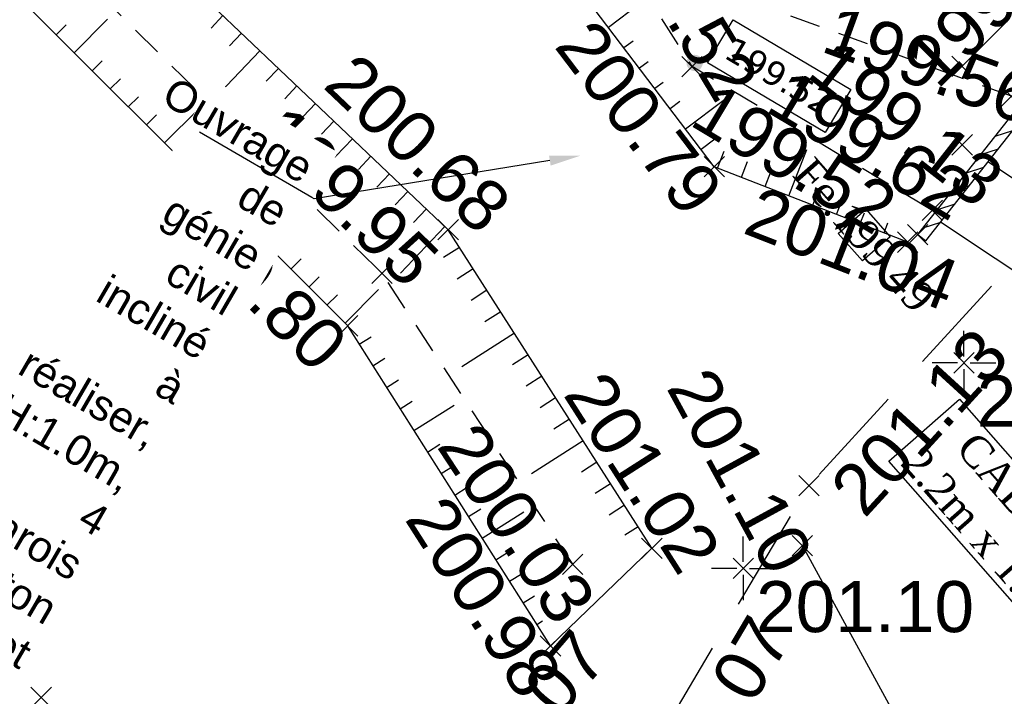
# Model space of a CAD drawing. Extents: x 1616800 to 1632437, y 2248456 to 2251974.
# Tile 77 of 256: x 1617571 to 1617590, y 2251759 to 2251772. Entities that reach past the tile are written whole.
import ezdxf
from ezdxf import colors
from ezdxf.entities.mleader import LeaderData, LeaderLine
from ezdxf.enums import TextEntityAlignment as Align
from ezdxf.math import Vec2, Vec3

# ---------------------------------------------------------------- set-up
doc = ezdxf.new("R2010")
doc.units = 0
doc.header["$LTSCALE"] = 2
doc.header["$PDMODE"] = 3
doc.header["$PDSIZE"] = 0.2
for name, pattern in [('CHEMIN', [1.5, 1, -0.5]), ('CONTINU', [0]), ('DISCONTINUOUS', [0.75, 0.5, -0.25]), ('FOSSE', [0.5, 0.3, -0.2]), ('TOPO_CONTINU', [0.5, 0.25, 0.25])]:
    doc.linetypes.add(name, pattern=pattern)
doc.layers.get('0').update_dxf_attribs({"linetype": 'CONTINUOUS'})
for name, color, linetype in [('0000-VALORIS-NOUE DERIV BASSIN TEXTE ET COTES', 1, 'CONTINUOUS'), ('X-PTS TOPO-TEXTE TOPOALT', 8, 'CONTINUOUS'), ('X-PTS TOPO-TOPOPOINT', 8, 'CONTINUOUS'), ('Y-FDP TOPO-TOP_AXE_FOSSE', 8, 'CONTINUOUS'), ('Y-FDP TOPO-TOP_BARBULE', 8, 'CONTINUOUS'), ('Y-FDP TOPO-TOP_BATI', 8, 'CONTINUOUS'), ('Y-FDP TOPO-TOP_BORNE', 8, 'CONTINUOUS'), ('Y-FDP TOPO-TOP_TALUS', 8, 'CONTINUOUS'), ('Y-FDP TOPO-TOP_TALUS_PIED', 8, 'CONTINUOUS'), ('Y-FDP TOPO-TOP_VOIRIE', 8, 'CHEMIN'), ('Y-RESEAU EXISTANT FDP-TOP_PLUVIAL_800', 96, 'CONTINUOUS')]:
    doc.layers.add(name, color=color, linetype=linetype)
doc.styles.add('Côte Assainissement', font='verdana.ttf')
doc.styles.get("Standard").update_dxf_attribs({"font": 'arial.ttf'})
doc.styles.add('TIME', font='times.ttf')

# ---------------------------------------------------------------- blocks, each defined once
blk = doc.blocks.new('TCPOINT')
at = {"color": 0}
blk.add_point((0, 0), dxfattribs=at)
at = {"layer": 'X-PTS TOPO-TEXTE TOPOALT'}
blk.add_attdef('ALT', text='', height=0.75, dxfattribs=at).set_placement((0.25, -0.25), align=Align.TOP_LEFT)
blk = doc.blocks.new('T007')
at = {"color": 0}
for p, q in [((0, 0.125), (0, 0.625)), ((-0.125, 0), (-0.625, 0)), ((0, 0), (0, 0)), ((0.125, 0), (0.625, 0)), ((0, -0.125), (0, -0.625))]:
    blk.add_line(p, q, dxfattribs=at)
blk = doc.blocks.new('TCPOINT_2')
at = {"color": 0}
blk.add_point((0, 0), dxfattribs=at)
at = {"layer": 'X-PTS TOPO-TEXTE TOPOALT'}
blk.add_attdef('ALT', (0.25, 0.25), '', height=0.75, dxfattribs=at)
blk = doc.blocks.new('TCPOINT_C')
at = {"color": 0}
blk.add_point((0, 0), dxfattribs=at)
at = {"layer": 'X-PTS TOPO-TEXTE TOPOALT'}
blk.add_attdef('ALT', text='', height=0.75, dxfattribs=at).set_placement((0.5, 0.09), align=Align.MIDDLE_LEFT)
blk = doc.blocks.new('*U286')
h = blk.add_hatch(color=256)
edge = h.paths.add_edge_path()
edge.add_arc((0, 0), 0.2, 0, 360)
at = {"linetype": 'Continuous'}
blk.add_lwpolyline([(0.318, 0), (0.943, 1.054), (3.824, -0.654), (3.199, -1.708)], close=True, dxfattribs=at)
at = {"style": 'Côte Assainissement'}
blk.add_attdef('NIVELLEMENT', text='', height=0.6, rotation=329.3439, dxfattribs=at).set_placement((2.071, -0.327), align=Align.MIDDLE)

msp = doc.modelspace()

# ---------------------------------------------------------------- hatches: boundary and pattern name
at = {"layer": 'Y-FDP TOPO-TOP_BATI'}
h = msp.add_hatch(dxfattribs=at)
h.set_pattern_fill('ANSI31', color=256, scale=0.08, angle=333)
h.set_pattern_definition([(18, (0, 0), (-0.078490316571, 0.24156835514), [])])
h.paths.add_polyline_path([(1617590.8038, 2251771.2893), (1617590.6466, 2251771.413), (1617588.1666, 2251768.262), (1617588.3238, 2251768.1383)])

# ---------------------------------------------------------------- linework, layer by layer
at = {"layer": 'Y-FDP TOPO-TOP_BARBULE'}
for p, q in [((1617582.1066, 2251772.326), (1617582.7292, 2251772.7981)), ((1617571.2821, 2251772.1779), (1617571.4784, 2251772.3746)), ((1617571.636, 2251771.8246), (1617572.292, 2251772.4818)), ((1617574.5504, 2251772.5539), (1617574.318, 2251772.3093)), ((1617574.9129, 2251772.2094), (1617574.6789, 2251771.9632)), ((1617582.4087, 2251771.9276), (1617582.5872, 2251772.0629)), ((1617571.9898, 2251771.4714), (1617572.1871, 2251771.669)), ((1617582.7108, 2251771.5292), (1617582.881, 2251771.6582)), ((1617583.0129, 2251771.1308), (1617583.1748, 2251771.2535)), ((1617583.3149, 2251770.7323), (1617583.5058, 2251770.877)), ((1617583.617, 2251770.3339), (1617584.3814, 2251770.9135)), ((1617583.9191, 2251769.9355), (1617584.187, 2251770.1386)), ((1617584.2438, 2251769.567), (1617584.3719, 2251769.8955)), ((1617584.7097, 2251769.3853), (1617584.8304, 2251769.695)), ((1617585.1755, 2251769.2037), (1617585.2888, 2251769.4944)), ((1617582.1478, 2251763.3789), (1617581.8473, 2251763.1868)), ((1617582.417, 2251762.9576), (1617582.1177, 2251762.7663)), ((1617582.6863, 2251762.5363), (1617582.4247, 2251762.3691))]:
    msp.add_line(p, q, dxfattribs=at)
at = {"layer": 'Y-FDP TOPO-TOP_TALUS_PIED', "linetype": 'DISCONTINUOUS', "elevation": 201.34, "flags": 128}
msp.add_lwpolyline([(1617590.9906, 2251773.507), (1617589.0346, 2251771.563)], dxfattribs=at)

# ---------------------------------------------------------------- block references
at = {"layer": '0000-VALORIS-NOUE DERIV BASSIN TEXTE ET COTES', "xscale": 0.8, "yscale": 0.8, "zscale": 0.8}
msp.add_blockref('*U286', (1617583.7943, 2251771.627, 199.5221), dxfattribs=at).add_auto_attribs({'NIVELLEMENT': '199.52'})
at = {"layer": 'X-PTS TOPO-TOPOPOINT'}
ref = msp.add_blockref('TCPOINT_C', (1617581.9176, 2251774.451, 199.52), dxfattribs=dict(at, rotation=301.1510758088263))
ref.add_attrib('ALT', '199.52', dxfattribs={"layer": 'X-PTS TOPO-TEXTE TOPOALT', "height": 1, "rotation": 301.15108}).set_placement((1617582.452, 2251774.7044, 199.52), align=Align.MIDDLE_LEFT)
ref = msp.add_blockref('TCPOINT', (1617589.0346, 2251771.563, 199.88), dxfattribs=dict(at, rotation=44.82370603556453))
ref.add_attrib('ALT', '199.88', dxfattribs={"layer": 'X-PTS TOPO-TEXTE TOPOALT', "height": 1, "rotation": 44.82371}).set_placement((1617587.847, 2251771.7972, 199.88), align=Align.TOP_LEFT)
ref = msp.add_blockref('TCPOINT_C', (1617590.0016, 2251770.974, 199.56), dxfattribs=dict(at, rotation=340.0037405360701))
ref.add_attrib('ALT', '199.56', dxfattribs={"layer": 'X-PTS TOPO-TEXTE TOPOALT', "height": 1, "rotation": 340.00374}).set_placement((1617586.4081, 2251772.3332, 199.56), align=Align.MIDDLE_LEFT)
ref = msp.add_blockref('TCPOINT', (1617585.9056, 2251762.168, 201.1), dxfattribs=dict(at, rotation=298.5911743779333))
ref.add_attrib('ALT', '201.10', dxfattribs={"layer": 'X-PTS TOPO-TEXTE TOPOALT', "height": 1, "rotation": 298.59117}).set_placement((1617584.1057, 2251765.7438, 201.1), align=Align.TOP_LEFT)
ref = msp.add_blockref('TCPOINT', (1617582.3416, 2251757.11, 201.07), dxfattribs=dict(at, rotation=59.36722543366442))
ref.add_attrib('ALT', '201.07', dxfattribs={"layer": 'X-PTS TOPO-TEXTE TOPOALT', "height": 1, "rotation": 59.36723}).set_placement((1617582.6841, 2251757.1977, 201.07), align=Align.TOP_LEFT)
at = {"layer": 'Y-FDP TOPO-TOP_BORNE'}
msp.add_blockref('T007', (1617584.747, 2251761.721, 201.095), dxfattribs=at)

# ---------------------------------------------------------------- texts
at = {"layer": '0000-VALORIS-NOUE DERIV BASSIN TEXTE ET COTES', "insert": (1617589.9125, 2251762.5726), "char_height": 0.6, "attachment_point": 5, "rotation": 311.28425, "style": 'TIME', "bg_fill": 19, "box_fill_scale": 1.2, "bg_fill_color": 256, "bg_fill_transparency": 0}
msp.add_mtext_dynamic_manual_height_columns('\\A1;CADRES 2.2m x 1.0m', width=4.690228, gutter_width=10, heights=[0], dxfattribs=at)

# ---------------------------------------------------------------- leaders
at = {"layer": '0000-VALORIS-NOUE DERIV BASSIN TEXTE ET COTES', "color": 1}
ml = msp.add_multileader_mtext('Standard', dxfattribs=at)
ml.set_content('Ouvrage de génie civil incliné à réaliser,\\PH:1.0m, 4 parois béton et connection avec le double cadre', color=1)
ml.set_leader_properties()
ml.build(insert=Vec2(0, 0))
ml.multileader.update_dxf_attribs({"text_left_attachment_type": 6, "text_right_attachment_type": 6, "text_top_attachment_type": 10, "text_bottom_attachment_type": 10, "dogleg_length": 0.36, "arrow_head_size": 0.6, "scale": 0.15})
ctx = ml.context
ctx.base_point, ctx.scale, ctx.char_height, ctx.arrow_head_size, ctx.landing_gap_size, ctx.plane_origin, ctx.plane_x_axis, ctx.plane_y_axis = Vec3(1617563.061, 2251776.6784), 0.15, 0.6, 0.6, 0.3, Vec3(1617581.6482, 2251769.4366), Vec3(0.8646564, -0.5023638), Vec3(0.5023638, 0.8646564)
ctx.left_attachment, ctx.right_attachment, ctx.top_attachment, ctx.bottom_attachment, ctx.text_align_type = 6, 6, 10, 10, 2
notes = []
notes.append((ctx, [(1, (1, 1, 0), (1617576.3377, 2251768.9647), (-0.8646564, 0.5023638), 0.054, [(0, [(1617581.5498, 2251769.8077)], 0, [])])]))
ctx.mtext.insert, ctx.mtext.text_direction, ctx.mtext.rotation, ctx.mtext.width, ctx.mtext.alignment, ctx.mtext.flow_direction = Vec3(1617576.3933, 2251769.7651), Vec3(0.8646564, -0.5023638), 5.7568549, 14.790953, 3, 5
ctx.mtext.has_bg_fill, ctx.mtext.bg_color, ctx.mtext.bg_scale_factor, ctx.mtext.bg_transparency, ctx.mtext.use_window_bg_color = 1, -1027028792, 1.5, 0, 1
for ctx, leaders in notes:
    for number, flags, end, landing, length, lines in leaders:
        leader = LeaderData()
        leader.index, (leader.has_last_leader_line, leader.has_dogleg_vector, leader.attachment_direction) = number, flags
        leader.last_leader_point, leader.dogleg_vector, leader.dogleg_length = Vec3(end), Vec3(landing), length
        for number, points, colour, breaks in lines:
            line = LeaderLine()
            line.index, line.vertices, line.color, line.breaks = number, Vec3.list(points), colors.encode_raw_color(colour), breaks
            leader.lines.append(line)
        ctx.leaders.append(leader)

# ---------------------------------------------------------------- next in the draw order: linework, layer by layer
at = {"layer": 'Y-FDP TOPO-TOP_AXE_FOSSE', "linetype": 'FOSSE', "elevation": 201.34, "flags": 128}
for points in [[(1617590.0016, 2251770.974), (1617584.7556, 2251772.883), (1617582.6246, 2251775.375), (1617571.7086, 2251783.961), (1617562.8276, 2251791.769), (1617556.9936, 2251797.641), (1617547.2366, 2251806.621), (1617532.1126, 2251820.249)], [(1617581.4056, 2251761.801), (1617577.6686, 2251767.502), (1617562.6826, 2251782.291), (1617559.9986, 2251784.671)]]:
    msp.add_lwpolyline(points, dxfattribs=at)
at = {"layer": 'Y-FDP TOPO-TOP_BARBULE'}
for p, q in [((1617575.2753, 2251771.865), (1617574.4902, 2251771.0389)), ((1617575.6377, 2251771.5206), (1617575.4007, 2251771.2711)), ((1617572.3437, 2251771.1181), (1617572.5415, 2251771.3163)), ((1617576.0002, 2251771.1761), (1617575.7615, 2251770.925)), ((1617572.6975, 2251770.7649), (1617572.8958, 2251770.9635)), ((1617576.3626, 2251770.8317), (1617576.1224, 2251770.5789)), ((1617573.4052, 2251770.0584), (1617574.0694, 2251770.7237)), ((1617573.0514, 2251770.4116), (1617573.2501, 2251770.6107)), ((1617576.7251, 2251770.4873), (1617576.4833, 2251770.2329)), ((1617577.0875, 2251770.1428), (1617576.2764, 2251769.2893)), ((1617573.7591, 2251769.7051), (1617573.9588, 2251769.9052)), ((1617577.45, 2251769.7984), (1617577.2051, 2251769.5407)), ((1617574.1129, 2251769.3518), (1617574.3132, 2251769.5524)), ((1617577.8124, 2251769.454), (1617577.566, 2251769.1946)), ((1617574.4668, 2251768.9986), (1617574.6675, 2251769.1997)), ((1617578.1748, 2251769.1095), (1617577.9268, 2251768.8486)), ((1617575.1745, 2251768.2921), (1617575.8468, 2251768.9656)), ((1617574.8206, 2251768.6453), (1617575.0218, 2251768.8469)), ((1617578.5373, 2251768.7651), (1617578.2877, 2251768.5025)), ((1617578.8997, 2251768.4207), (1617578.0318, 2251767.5073)), ((1617575.5283, 2251767.9388), (1617575.7305, 2251768.1414)), ((1617579.1857, 2251768.0131), (1617578.8724, 2251767.8129)), ((1617575.8822, 2251767.5856), (1617576.0849, 2251767.7886)), ((1617579.455, 2251767.5918), (1617579.1429, 2251767.3923)), ((1617576.236, 2251767.2323), (1617576.4392, 2251767.4358)), ((1617576.9437, 2251766.5258), (1617577.6028, 2251767.186)), ((1617579.7242, 2251767.1705), (1617579.4133, 2251766.9718)), ((1617576.5899, 2251766.8791), (1617576.7935, 2251767.0831)), ((1617579.9935, 2251766.7492), (1617579.6838, 2251766.5512)), ((1617577.2239, 2251766.1135), (1617577.4537, 2251766.2591)), ((1617580.2628, 2251766.3279), (1617579.2341, 2251765.6704)), ((1617577.4915, 2251765.6911), (1617577.7228, 2251765.8377)), ((1617580.5321, 2251765.9066), (1617580.2246, 2251765.7101)), ((1617580.8014, 2251765.4854), (1617580.4951, 2251765.2896)), ((1617577.759, 2251765.2687), (1617577.9919, 2251765.4163)), ((1617581.0706, 2251765.0641), (1617580.7655, 2251764.869)), ((1617578.0266, 2251764.8464), (1617578.2611, 2251764.9949)), ((1617578.2941, 2251764.424), (1617579.0811, 2251764.9224)), ((1617581.3399, 2251764.6428), (1617581.036, 2251764.4485)), ((1617578.5617, 2251764.0016), (1617578.7993, 2251764.1521)), ((1617581.6092, 2251764.2215), (1617580.5999, 2251763.5764)), ((1617578.8292, 2251763.5792), (1617579.0685, 2251763.7307)), ((1617581.8785, 2251763.8002), (1617581.5769, 2251763.6074)), ((1617579.0968, 2251763.1568), (1617579.3376, 2251763.3093)), ((1617579.3643, 2251762.7344), (1617579.6067, 2251762.8879)), ((1617579.6319, 2251762.312), (1617580.4452, 2251762.8272)), ((1617579.8994, 2251761.8896), (1617580.145, 2251762.0451)), ((1617580.167, 2251761.4672), (1617580.4141, 2251761.6237)), ((1617580.4345, 2251761.0448), (1617580.6564, 2251761.1854)), ((1617580.702, 2251760.6224), (1617580.813, 2251760.6927))]:
    msp.add_line(p, q, dxfattribs=at)
at = {"layer": 'Y-FDP TOPO-TOP_TALUS', "linetype": 'CONTINU', "elevation": 201.34, "flags": 128}
for points in [[(1617582.9556, 2251762.115), (1617578.9646, 2251768.359), (1617563.1246, 2251783.412), (1617560.2286, 2251785.777)], [(1617580.9696, 2251760.2), (1617576.9956, 2251766.474), (1617562.6756, 2251780.77), (1617547.2526, 2251766.191)], [(1617580.9696, 2251760.2), (1617582.9556, 2251762.115)]]:
    msp.add_lwpolyline(points, dxfattribs=at)
at = {"layer": 'Y-RESEAU EXISTANT FDP-TOP_PLUVIAL_800', "linetype": 'TOPO_CONTINU', "elevation": 201.34, "flags": 128}
for points in [[(1617601.1466, 2251761.973), (1617589.542, 2251769.6861)], [(1617600.3163, 2251760.7238), (1617588.6113, 2251768.5036)], [(1617591.6926, 2251751.55), (1617585.9056, 2251762.168)]]:
    msp.add_lwpolyline(points, dxfattribs=at)

# ---------------------------------------------------------------- next in the draw order: block references
at = {"layer": 'X-PTS TOPO-TOPOPOINT'}
ref = msp.add_blockref('TCPOINT_2', (1617584.1796, 2251769.592, 200.79), dxfattribs=dict(at, rotation=307.1710122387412))
ref.add_attrib('ALT', '200.79', (1617581.0245, 2251771.9532, 200.79), dxfattribs={"layer": 'X-PTS TOPO-TEXTE TOPOALT', "height": 1, "rotation": 307.17101})
ref = msp.add_blockref('TCPOINT', (1617578.9646, 2251768.359, 200.68), dxfattribs=dict(at, rotation=316.4592958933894))
ref.add_attrib('ALT', '200.68', dxfattribs={"layer": 'X-PTS TOPO-TEXTE TOPOALT', "height": 1, "rotation": 316.4593}).set_placement((1617577.1749, 2251771.8861, 200.68), align=Align.TOP_LEFT)
ref = msp.add_blockref('TCPOINT_C', (1617577.6686, 2251767.502, 199.95), dxfattribs=dict(at, rotation=315.3790799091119))
ref.add_attrib('ALT', '199.95', dxfattribs={"layer": 'X-PTS TOPO-TEXTE TOPOALT', "height": 1, "rotation": 315.37908}).set_placement((1617575.4659, 2251770.5176, 199.95), align=Align.MIDDLE_LEFT)
ref = msp.add_blockref('TCPOINT_2', (1617576.9956, 2251766.474, 200.8), dxfattribs=dict(at, rotation=315.0480534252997))
ref.add_attrib('ALT', '200.80', (1617573.3373, 2251768.5292, 200.8), dxfattribs={"layer": 'X-PTS TOPO-TEXTE TOPOALT', "height": 1, "rotation": 315.04805})
ref = msp.add_blockref('TCPOINT', (1617586.0326, 2251763.343, 201.13), dxfattribs=dict(at, rotation=47.53275030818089))
ref.add_attrib('ALT', '201.13', dxfattribs={"layer": 'X-PTS TOPO-TEXTE TOPOALT', "height": 1, "rotation": 47.53275}).set_placement((1617586.3858, 2251763.3586, 201.13), align=Align.TOP_LEFT)
ref = msp.add_blockref('TCPOINT', (1617589.0706, 2251765.75, 201.2), dxfattribs=at)
ref.add_attrib('ALT', '201.20', dxfattribs={"layer": 'X-PTS TOPO-TEXTE TOPOALT', "height": 1, "rotation": 0}).set_placement((1617589.3206, 2251765.5, 201.2), align=Align.TOP_LEFT)
ref = msp.add_blockref('TCPOINT', (1617582.9556, 2251762.115, 201.02), dxfattribs=dict(at, rotation=302.5856397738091))
ref.add_attrib('ALT', '201.02', dxfattribs={"layer": 'X-PTS TOPO-TEXTE TOPOALT', "height": 1, "rotation": 302.58564}).set_placement((1617582.0456, 2251765.6702, 201.02), align=Align.TOP_LEFT)
ref = msp.add_blockref('TCPOINT_C', (1617581.4056, 2251761.801, 200.03), dxfattribs=dict(at, rotation=303.2448026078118))
ref.add_attrib('ALT', '200.03', dxfattribs={"layer": 'X-PTS TOPO-TEXTE TOPOALT', "height": 1, "rotation": 303.2448}).set_placement((1617579.1422, 2251764.3922, 200.03), align=Align.MIDDLE_LEFT)
ref = msp.add_blockref('TCPOINT_2', (1617580.9696, 2251760.2, 200.98), dxfattribs=dict(at, rotation=302.5856401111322))
ref.add_attrib('ALT', '200.98', (1617578.0966, 2251762.6921, 200.98), dxfattribs={"layer": 'X-PTS TOPO-TEXTE TOPOALT', "height": 1, "rotation": 302.58564})
ref = msp.add_blockref('TCPOINT', (1617584.747, 2251761.721, 201.1), dxfattribs=at)
ref.add_attrib('ALT', '201.10', dxfattribs={"layer": 'X-PTS TOPO-TEXTE TOPOALT', "height": 1}).set_placement((1617584.997, 2251761.471, 201.1), align=Align.TOP_LEFT)
ref = msp.add_blockref('TCPOINT', (1617580.1546, 2251757.611, 201.07), dxfattribs=dict(at, rotation=49.16474851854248))
ref.add_attrib('ALT', '201.07', dxfattribs={"layer": 'X-PTS TOPO-TEXTE TOPOALT', "height": 1, "rotation": 49.16475}).set_placement((1617578.5955, 2251757.3593, 201.07), align=Align.TOP_LEFT)
ref = msp.add_blockref('TCPOINT', (1617570.9896, 2251759.19, 200.88), dxfattribs=at)
ref.add_attrib('ALT', '200.88', dxfattribs={"layer": 'X-PTS TOPO-TEXTE TOPOALT', "height": 1}).set_placement((1617571.2396, 2251758.94, 200.88), align=Align.TOP_LEFT)
at = {"layer": 'Y-FDP TOPO-TOP_BORNE'}
msp.add_blockref('T007', (1617589.0706, 2251765.75, 201.34), dxfattribs=at)

# ---------------------------------------------------------------- next in the draw order: texts
at = {"layer": '0000-VALORIS-NOUE DERIV BASSIN TEXTE ET COTES', "insert": (1617587.1093, 2251768.2497), "char_height": 0.6, "attachment_point": 5, "rotation": 311.28425, "style": 'TIME', "bg_fill": 19, "box_fill_scale": 1.1, "bg_fill_color": 256, "bg_fill_transparency": 0}
msp.add_mtext_dynamic_manual_height_columns('\\A1;Fe:199.49', width=0.6, gutter_width=10, heights=[0], dxfattribs=at)

# ---------------------------------------------------------------- next in the draw order: linework, layer by layer
at = {"layer": 'Y-FDP TOPO-TOP_AXE_FOSSE', "linetype": 'FOSSE', "elevation": 201.34, "flags": 128}
msp.add_lwpolyline([(1617588.4536, 2251768.736), (1617583.7426, 2251771.555), (1617581.9176, 2251774.451), (1617571.1136, 2251782.224), (1617561.8626, 2251790.808), (1617555.8296, 2251796.282), (1617545.8636, 2251805.19), (1617530.8356, 2251819.132)], dxfattribs=at)
at = {"layer": 'Y-FDP TOPO-TOP_BARBULE'}
for p, q in [((1617585.6414, 2251769.0221), (1617585.9946, 2251769.9281)), ((1617586.1072, 2251768.8405), (1617586.2058, 2251769.0934)), ((1617586.5731, 2251768.6589), (1617586.6643, 2251768.8929)), ((1617587.0389, 2251768.4772), (1617587.1228, 2251768.6923)), ((1617587.5048, 2251768.2956), (1617587.5812, 2251768.4918))]:
    msp.add_line(p, q, dxfattribs=at)
at = {"layer": 'Y-FDP TOPO-TOP_BATI', "linetype": 'Continuous', "elevation": 201.34, "flags": 128}
msp.add_lwpolyline([(1617588.1666, 2251768.262), (1617590.6466, 2251771.413)], dxfattribs=at)
at = {"layer": 'Y-FDP TOPO-TOP_BATI', "elevation": 201.34, "flags": 128}
for points in [[(1617588.3238, 2251768.1383), (1617590.8038, 2251771.2893)], [(1617588.1666, 2251768.262), (1617588.3238, 2251768.1383)]]:
    msp.add_lwpolyline(points, dxfattribs=at)
at = {"layer": 'Y-FDP TOPO-TOP_TALUS', "linetype": 'CONTINU', "elevation": 201.34, "flags": 128}
msp.add_lwpolyline([(1617587.9706, 2251768.114), (1617584.1796, 2251769.592), (1617580.7766, 2251774.08), (1617579.7556, 2251774.829), (1617570.5026, 2251781.539), (1617561.1166, 2251790.136), (1617555.4816, 2251795.542), (1617545.4456, 2251804.354), (1617530.0596, 2251818.503)], dxfattribs=at)
at = {"layer": 'Y-FDP TOPO-TOP_VOIRIE', "flags": 128}
msp.add_lwpolyline([(1617518.3993, 2251691.7593), (1617532.2378, 2251705.2605), (1617546.4826, 2251719.6207), (1617549.7216, 2251722.959), (1617562.1936, 2251735.524), (1617572.6396, 2251746.064), (1617575.5676, 2251749.272), (1617582.3416, 2251757.11), (1617586.0326, 2251763.343), (1617590.8186, 2251768.572), (1617595.3266, 2251771.971)], dxfattribs=at)

# ---------------------------------------------------------------- next in the draw order: block references
at = {"layer": 'X-PTS TOPO-TOPOPOINT'}
ref = msp.add_blockref('TCPOINT', (1617589.0366, 2251770.022, 199.13), dxfattribs=dict(at, rotation=321.9877677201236))
ref.add_attrib('ALT', '199.13', dxfattribs={"layer": 'X-PTS TOPO-TEXTE TOPOALT', "height": 1, "rotation": 321.98777}).set_placement((1617586.5713, 2251772.163, 199.13), align=Align.TOP_LEFT)
ref = msp.add_blockref('TCPOINT_C', (1617583.7426, 2251771.555, 199.52), dxfattribs=dict(at, rotation=329.1042569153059))
ref.add_attrib('ALT', '199.52', dxfattribs={"layer": 'X-PTS TOPO-TEXTE TOPOALT', "height": 1, "rotation": 329.10426}).set_placement((1617583.9194, 2251770.8563, 199.52), align=Align.MIDDLE_LEFT)
ref = msp.add_blockref('TCPOINT_C', (1617588.4536, 2251768.736, 199.62), dxfattribs=dict(at, rotation=329.1042564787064))
ref.add_attrib('ALT', '199.62', dxfattribs={"layer": 'X-PTS TOPO-TEXTE TOPOALT', "height": 1, "rotation": 329.10426}).set_placement((1617585.4062, 2251771.1276, 199.62), align=Align.MIDDLE_LEFT)
ref = msp.add_blockref('TCPOINT_2', (1617587.9706, 2251768.114, 201.04), dxfattribs=dict(at, rotation=338.7006445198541))
ref.add_attrib('ALT', '201.04', (1617584.7082, 2251768.3032, 201.04), dxfattribs={"layer": 'X-PTS TOPO-TEXTE TOPOALT', "height": 1, "rotation": 338.70065})
at = {"layer": 'X-PTS TOPO-TOPOPOINT', "rotation": 51.79542422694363}
msp.add_blockref('TCPOINT', (1617588.1666, 2251768.262, 201.02), dxfattribs=at)

# ---------------------------------------------------------------- next in the draw order: leaders
at = {"layer": '0000-VALORIS-NOUE DERIV BASSIN TEXTE ET COTES', "color": 1}
ml = msp.add_multileader_mtext('Standard', dxfattribs=at)
ml.set_content('Ouvrage de génie civil incliné à réaliser,\\PH:1.0m, 4 parois béton et connection avec le double cadre', color=1)
ml.set_leader_properties()
ml.build(insert=Vec2(0, 0))
ml.multileader.update_dxf_attribs({"text_left_attachment_type": 6, "text_right_attachment_type": 6, "text_top_attachment_type": 10, "text_bottom_attachment_type": 10, "dogleg_length": 0.36, "arrow_head_size": 0.6, "scale": 0.15})
ctx = ml.context
ctx.base_point, ctx.scale, ctx.char_height, ctx.arrow_head_size, ctx.landing_gap_size, ctx.plane_origin, ctx.plane_x_axis, ctx.plane_y_axis = Vec3(1617563.061, 2251776.6784), 0.15, 0.6, 0.6, 0.3, Vec3(1617581.6482, 2251769.4366), Vec3(0.8646564, -0.5023638), Vec3(0.5023638, 0.8646564)
ctx.left_attachment, ctx.right_attachment, ctx.top_attachment, ctx.bottom_attachment, ctx.text_align_type = 6, 6, 10, 10, 2
notes = []
notes.append((ctx, [(1, (1, 1, 0), (1617576.3377, 2251768.9647), (-0.8646564, 0.5023638), 0.054, [(0, [(1617581.5498, 2251769.8077)], 0, [])])]))
ctx.mtext.insert, ctx.mtext.text_direction, ctx.mtext.rotation, ctx.mtext.width, ctx.mtext.alignment, ctx.mtext.flow_direction = Vec3(1617576.3933, 2251769.7651), Vec3(0.8646564, -0.5023638), 5.7568549, 14.790953, 3, 5
ctx.mtext.has_bg_fill, ctx.mtext.bg_color, ctx.mtext.bg_scale_factor, ctx.mtext.bg_transparency, ctx.mtext.use_window_bg_color = 1, -1027028792, 1.5, 0, 1
for ctx, leaders in notes:
    for number, flags, end, landing, length, lines in leaders:
        leader = LeaderData()
        leader.index, (leader.has_last_leader_line, leader.has_dogleg_vector, leader.attachment_direction) = number, flags
        leader.last_leader_point, leader.dogleg_vector, leader.dogleg_length = Vec3(end), Vec3(landing), length
        for number, points, colour, breaks in lines:
            line = LeaderLine()
            line.index, line.vertices, line.color, line.breaks = number, Vec3.list(points), colors.encode_raw_color(colour), breaks
            leader.lines.append(line)
        ctx.leaders.append(leader)

doc.saveas('drawing.dxf')
